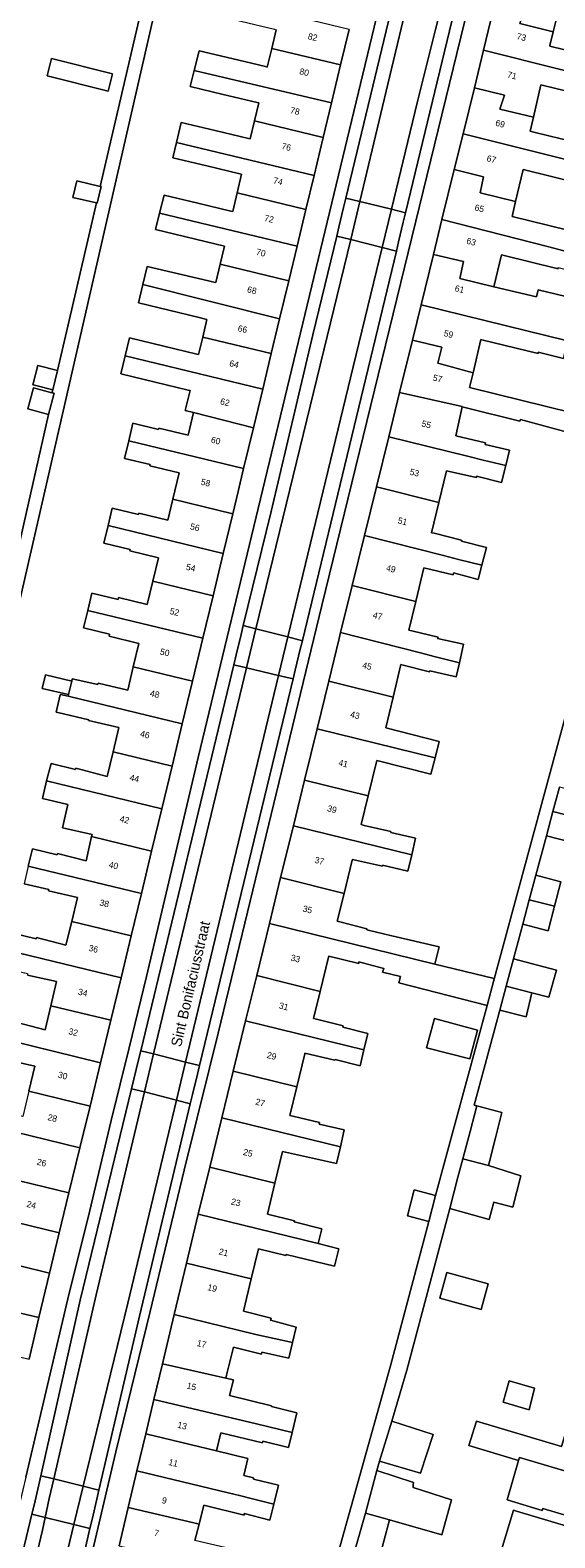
# Model space of a CAD drawing. Header units: metres. Extents: x 151448 to 154749, y 463108 to 465296.
# Tile 255 of 256: x 153872 to 153934, y 463222 to 463401. Entities that reach past the tile are written whole.
import ezdxf
from ezdxf.enums import TextEntityAlignment as Align

# ---------------------------------------------------------------- set-up
doc = ezdxf.new("R2010")
doc.units = ezdxf.units.M
for name, color, linetype, lineweight in [('B-PV-OG-BEBOUWING-GV', 1, 'Continuous', 9), ('B-PV-OG-BEBOUWING-T18', 2, 'Continuous', 9), ('B-PV-OG-TERREIN_ERF-GV', 253, 'Continuous', 9), ('B-PV-OG-TOPOGRAFIE-T18', 2, 'Continuous', 9), ('B-PV-VH-OPENVERHARDING_BETONSTRAATSTEEN-GV', 253, 'Continuous', 9), ('B-PV-VH-OPENVERHARDING_STRAATBAKSTEEN-GV', 253, 'Continuous', 9), ('B-PV-VH-OPENVERHARDING_TEGEL-GV', 253, 'Continuous', 9)]:
    doc.layers.add(name, color=color, linetype=linetype, lineweight=lineweight)
doc.styles.add('Drong', font='txt', dxfattribs={"height": 1.8})

msp = doc.modelspace()

# ---------------------------------------------------------------- linework, layer by layer
at = {"layer": 'B-PV-OG-BEBOUWING-GV', "flags": 128}
for points in [[(153927.024, 463404.16), (153930.555, 463403.295), (153929.951, 463401.571), (153933.919, 463400.6), (153934.812, 463404.227), (153944.911, 463401.991), (153945.487, 463404.331), (153928.101, 463408.613), (153928.058, 463408.437)], [(153909.68, 463400.879), (153893.386, 463404.84), (153892.89, 463402.797), (153896.823, 463401.854), (153900.796, 463400.901), (153901.004, 463400.851), (153900.475, 463398.635), (153908.666, 463396.664)], [(153943.006, 463394.067), (153943.532, 463396.314), (153940.532, 463397.017), (153940.641, 463397.152), (153933.503, 463398.909), (153933.524, 463398.995), (153933.919, 463400.6), (153929.951, 463401.571), (153930.555, 463403.295), (153927.024, 463404.16), (153925.639, 463398.441), (153934.63, 463396.184), (153938.182, 463395.286), (153940.051, 463394.814)], [(153891.275, 463396.027), (153907.588, 463392.179), (153908.666, 463396.664), (153900.475, 463398.635), (153899.946, 463396.418), (153899.733, 463396.469), (153895.743, 463397.425), (153891.847, 463398.358)], [(153931.563, 463390.456), (153932.47, 463394.296), (153932.613, 463394.262), (153939.478, 463392.612), (153939.505, 463392.774), (153942.532, 463392.044), (153943.006, 463394.067), (153940.051, 463394.814), (153938.182, 463395.286), (153934.63, 463396.184), (153925.639, 463398.441), (153924.555, 463393.961), (153928.121, 463393.064), (153927.576, 463391.4)], [(153874.3, 463397.419), (153873.784, 463395.364), (153881.05, 463393.538), (153881.566, 463395.593)], [(153907.588, 463392.179), (153891.275, 463396.027), (153890.803, 463394.1), (153894.721, 463393.161), (153898.741, 463392.197), (153898.927, 463392.152), (153898.416, 463390.016), (153906.595, 463388.05)], [(153940.559, 463384.148), (153941.069, 463386.211), (153938.096, 463386.995), (153938.123, 463387.103), (153931.637, 463388.699), (153931.175, 463388.808), (153931.563, 463390.456), (153927.576, 463391.4), (153928.121, 463393.064), (153924.555, 463393.961), (153923.21, 463388.49), (153935.75, 463385.352), (153937.508, 463384.912), (153937.634, 463384.88)], [(153889.171, 463387.476), (153905.509, 463383.536), (153906.595, 463388.05), (153898.416, 463390.016), (153897.906, 463387.88), (153897.717, 463387.925), (153893.756, 463388.874), (153889.725, 463389.84)], [(153923.21, 463388.49), (153922.165, 463384.236), (153925.63, 463383.37), (153925.263, 463381.466), (153929.458, 463380.439), (153930.365, 463384.238), (153936.933, 463382.617), (153936.974, 463382.782), (153937.508, 463384.912), (153935.75, 463385.352)], [(153905.509, 463383.536), (153889.171, 463387.476), (153888.742, 463385.641), (153892.751, 463384.68), (153896.694, 463383.735), (153896.904, 463383.685), (153896.376, 463381.475), (153904.542, 463379.512)], [(153922.165, 463384.236), (153920.707, 463378.3), (153933.249, 463375.106), (153935.195, 463374.61), (153938.049, 463373.884), (153938.599, 463376.198), (153935.653, 463376.901), (153935.68, 463377.063), (153929.036, 463378.671), (153929.458, 463380.439), (153925.263, 463381.466), (153925.63, 463383.37)], [(153879.641, 463380.29), (153879.732, 463380.269), (153880.192, 463382.217), (153880.095, 463382.24), (153877.315, 463382.896), (153876.855, 463380.949)], [(153887.136, 463379.063), (153903.492, 463375.15), (153904.542, 463379.512), (153896.376, 463381.475), (153895.848, 463379.265), (153895.635, 463379.316), (153891.677, 463380.265), (153887.679, 463381.224)], [(153903.492, 463375.15), (153887.136, 463379.063), (153886.65, 463377.128), (153894.869, 463375.165), (153894.351, 463372.999), (153902.504, 463371.039)], [(153920.707, 463378.3), (153919.689, 463374.157), (153923.256, 463373.317), (153922.829, 463371.295), (153926.864, 463370.335), (153927.763, 463374.129), (153927.923, 463374.092), (153934.517, 463372.469), (153934.517, 463372.631), (153937.571, 463371.874), (153938.049, 463373.884), (153935.195, 463374.61), (153933.249, 463375.106)], [(153935.613, 463363.905), (153942.8, 463362.141), (153943.986, 463367.124), (153932.125, 463369.947), (153931.931, 463369.13), (153926.864, 463370.335), (153922.829, 463371.295), (153923.256, 463373.317), (153919.689, 463374.157), (153918.219, 463368.176), (153930.788, 463365.089), (153932.879, 463364.576)], [(153885.692, 463372.738), (153885.164, 463370.587), (153901.414, 463366.507), (153902.504, 463371.039), (153894.351, 463372.999), (153893.834, 463370.834), (153893.617, 463370.886), (153892.963, 463371.043)], [(153901.414, 463366.507), (153885.164, 463370.587), (153884.636, 463368.436), (153891.854, 463366.664), (153892.589, 463366.488), (153892.785, 463366.441), (153892.288, 463364.361), (153900.427, 463362.403)], [(153935.613, 463363.905), (153932.879, 463364.576), (153930.788, 463365.089), (153918.219, 463368.176), (153917.188, 463363.981), (153920.703, 463363.147), (153920.216, 463361.244), (153924.398, 463360.126), (153925.333, 463364.057), (153925.424, 463364.035), (153932.127, 463362.412), (153932.154, 463362.575), (153935.126, 463361.817)], [(153899.412, 463358.182), (153900.427, 463362.403), (153892.288, 463364.361), (153891.791, 463362.28), (153891.591, 463362.328), (153887.637, 463363.277), (153883.563, 463364.255), (153883.054, 463362.116)], [(153917.188, 463363.981), (153915.663, 463357.772), (153923.121, 463356.118), (153923.107, 463356.057), (153923.563, 463355.954), (153929.968, 463354.385), (153930.022, 463354.575), (153935.589, 463353.087), (153936.184, 463355.357), (153924.131, 463358.332), (153923.98, 463358.368), (153924.398, 463360.126), (153920.216, 463361.244), (153920.703, 463363.147)], [(153872.296, 463358.648), (153874.457, 463358.105), (153875.04, 463360.384), (153872.689, 463360.979), (153872.092, 463358.699)], [(153891.187, 463355.389), (153898.309, 463353.6), (153899.412, 463358.182), (153883.054, 463362.116), (153882.545, 463359.977), (153886.612, 463359.002), (153890.53, 463358.063), (153890.769, 463358.006), (153890.201, 463355.625)], [(153874.367, 463357.755), (153872.157, 463358.338), (153871.494, 463355.829), (153873.969, 463355.176), (153874.631, 463357.685)], [(153914.373, 463352.525), (153923.725, 463350.219), (153925.615, 463349.753), (153928.286, 463349.095), (153928.739, 463350.934), (153925.848, 463351.61), (153925.875, 463351.799), (153922.334, 463352.636), (153923.107, 463356.057), (153923.121, 463356.118), (153915.663, 463357.772)], [(153898.309, 463353.6), (153891.187, 463355.389), (153890.541, 463352.693), (153887.063, 463353.526), (153887.03, 463353.389), (153883.991, 463354.118), (153883.49, 463352.03), (153897.142, 463348.747)], [(153888.735, 463345.132), (153895.846, 463343.362), (153896.489, 463346.031), (153897.142, 463348.747), (153883.49, 463352.03), (153882.99, 463349.942), (153886.029, 463349.214), (153885.997, 463349.077), (153889.48, 463348.242)], [(153912.914, 463346.585), (153920.346, 463344.73), (153921.253, 463348.487), (153921.415, 463348.449), (153924.793, 463347.691), (153924.82, 463347.854), (153927.793, 463347.096), (153928.286, 463349.095), (153925.615, 463349.753), (153923.725, 463350.219), (153914.373, 463352.525)], [(153911.488, 463340.782), (153920.905, 463338.409), (153922.652, 463337.969), (153925.441, 463337.266), (153925.982, 463339.386), (153923.037, 463340.116), (153923.037, 463340.251), (153919.766, 463341.062), (153919.478, 463341.132), (153920.346, 463344.73), (153912.914, 463346.585)], [(153895.846, 463343.362), (153888.735, 463345.132), (153888.13, 463342.608), (153884.686, 463343.445), (153884.65, 463343.299), (153881.531, 463344.058), (153881.024, 463341.971), (153894.717, 463338.674)], [(153894.717, 463338.674), (153881.024, 463341.971), (153880.517, 463339.885), (153883.636, 463339.127), (153883.601, 463338.981), (153887.029, 463338.148), (153886.354, 463335.37), (153893.506, 463333.647)], [(153925.441, 463337.266), (153922.652, 463337.969), (153920.905, 463338.409), (153911.488, 463340.782), (153910.037, 463334.876), (153917.596, 463332.975), (153918.554, 463336.961), (153922.036, 463336.143), (153922.063, 463336.359), (153925.009, 463335.575)], [(153886.354, 463335.37), (153885.679, 463332.592), (153882.271, 463333.42), (153882.215, 463333.192), (153879.113, 463333.946), (153878.613, 463331.892), (153892.288, 463328.595), (153893.506, 463333.647)], [(153908.659, 463329.268), (153918.142, 463326.855), (153919.786, 463326.437), (153922.776, 463325.69), (153923.268, 463327.891), (153920.187, 463328.567), (153920.241, 463328.729), (153917.134, 463329.486), (153916.777, 463329.572), (153917.596, 463332.975), (153910.037, 463334.876)], [(153884.022, 463325.209), (153891.064, 463323.512), (153892.288, 463328.595), (153878.613, 463331.892), (153878.113, 463329.837), (153881.215, 463329.082), (153881.159, 463328.854), (153884.685, 463327.996)], [(153922.776, 463325.69), (153919.786, 463326.437), (153918.142, 463326.855), (153908.659, 463329.268), (153908.486, 463328.565), (153907.244, 463323.493), (153914.901, 463321.618), (153915.818, 463325.469), (153916.079, 463325.405), (153919.241, 463324.621), (153919.268, 463324.729), (153922.403, 463324.026)], [(153891.064, 463323.512), (153884.022, 463325.209), (153883.359, 463322.422), (153879.857, 463323.255), (153879.803, 463323.093), (153876.776, 463323.796), (153876.708, 463323.515), (153876.322, 463321.913), (153876.272, 463321.704), (153889.841, 463318.435)], [(153876.322, 463321.913), (153876.708, 463323.515), (153873.591, 463324.242), (153873.216, 463322.637)], [(153919.888, 463314.409), (153920.38, 463316.35), (153914.029, 463317.96), (153914.901, 463321.618), (153907.244, 463323.493), (153905.861, 463317.844)], [(153875.366, 463321.922), (153875.355, 463321.873), (153874.876, 463319.833), (153875.724, 463319.634), (153878.743, 463318.926), (153878.724, 463318.85), (153882.306, 463317.998), (153881.621, 463315.118), (153888.635, 463313.428), (153889.841, 463318.435), (153876.272, 463321.704)], [(153904.372, 463311.763), (153911.941, 463309.883), (153912.929, 463313.926), (153912.956, 463314.036), (153912.971, 463314.095), (153919.396, 463312.467), (153919.888, 463314.409), (153905.861, 463317.844)], [(153888.635, 463313.428), (153881.621, 463315.118), (153880.928, 463312.205), (153877.218, 463313.162), (153877.162, 463313), (153874.252, 463313.741), (153873.723, 463311.661), (153887.414, 463308.362)], [(153887.414, 463308.362), (153873.723, 463311.661), (153873.241, 463309.57), (153876.267, 463308.872), (153875.627, 463306.092), (153879.129, 463305.286), (153879.073, 463305.045), (153886.202, 463303.328)], [(153911.941, 463309.883), (153904.372, 463311.763), (153903.046, 463306.348), (153917.117, 463302.904), (153917.566, 463304.87), (153914.623, 463305.543), (153914.623, 463305.651), (153911.461, 463306.382), (153911.106, 463306.468)], [(153936.795, 463307.286), (153937.55, 463310.19), (153934.67, 463310.939), (153933.893, 463308.041)], [(153933.116, 463305.143), (153936.04, 463304.383), (153936.795, 463307.286), (153933.893, 463308.041)], [(153901.537, 463300.184), (153909.076, 463298.31), (153910.036, 463302.234), (153910.064, 463302.348), (153913.622, 463301.543), (153913.649, 463301.652), (153916.667, 463300.937), (153917.117, 463302.904), (153903.046, 463306.348)], [(153871.533, 463301.534), (153884.988, 463298.293), (153886.202, 463303.328), (153879.073, 463305.045), (153878.41, 463302.163), (153875.028, 463303.035), (153874.972, 463302.873), (153872.063, 463303.614)], [(153884.988, 463298.293), (153871.533, 463301.534), (153871.051, 463299.443), (153873.977, 463298.768), (153873.953, 463298.599), (153877.408, 463297.814), (153876.72, 463294.982), (153883.781, 463293.281)], [(153909.076, 463298.31), (153901.537, 463300.184), (153900.201, 463294.727), (153919.843, 463289.918), (153920.384, 463291.972), (153914.762, 463293.271), (153911.762, 463293.974), (153911.789, 463294.109), (153908.708, 463294.893), (153908.267, 463295.001)], [(153934.064, 463296.782), (153934.819, 463299.686), (153931.859, 463300.455), (153931.082, 463297.558)], [(153930.305, 463294.66), (153933.309, 463293.879), (153934.064, 463296.782), (153931.082, 463297.558)], [(153882.574, 463288.266), (153883.781, 463293.281), (153876.72, 463294.982), (153876.031, 463292.149), (153872.523, 463293.054), (153872.467, 463292.893), (153869.557, 463293.633), (153869.028, 463291.553)], [(153906.221, 463286.678), (153907.212, 463290.73), (153907.243, 463290.858), (153910.843, 463290.001), (153910.843, 463290.163), (153913.816, 463289.406), (153913.653, 463288.973), (153915.788, 463288.433), (153915.572, 463287.676), (153926.058, 463284.998), (153926.811, 463287.862), (153926.896, 463288.187), (153919.843, 463289.918), (153900.201, 463294.727), (153898.69, 463288.558)], [(153881.353, 463283.236), (153882.574, 463288.266), (153869.028, 463291.553), (153868.546, 463289.462), (153871.471, 463288.787), (153871.447, 463288.618), (153874.903, 463287.833), (153874.237, 463284.963)], [(153929.204, 463290.556), (153928.328, 463287.29), (153931.387, 463286.491), (153933.387, 463285.977), (153934.306, 463289.193)], [(153906.221, 463286.678), (153898.69, 463288.558), (153897.374, 463283.182), (153911.428, 463279.742), (153911.887, 463281.665), (153908.943, 463282.441), (153908.97, 463282.576), (153905.781, 463283.387), (153905.437, 463283.471)], [(153927.569, 463284.459), (153930.711, 463283.653), (153931.387, 463286.491), (153928.328, 463287.29)], [(153866.568, 463281.498), (153880.134, 463278.208), (153881.353, 463283.236), (153874.237, 463284.963), (153873.572, 463282.094), (153870.063, 463282.999), (153870.007, 463282.837), (153867.098, 463283.578)], [(153895.911, 463277.207), (153903.445, 463275.333), (153904.401, 463279.245), (153904.424, 463279.338), (153907.969, 463278.495), (153907.996, 463278.603), (153910.969, 463277.819), (153911.428, 463279.742), (153897.374, 463283.182)], [(153924.918, 463282.079), (153919.822, 463283.464), (153918.871, 463279.967), (153924.016, 463278.666)], [(153880.134, 463278.208), (153866.568, 463281.498), (153866.086, 463279.407), (153869.012, 463278.732), (153868.988, 463278.563), (153872.319, 463277.806), (153871.62, 463274.816), (153878.883, 463273.053)], [(153903.445, 463275.333), (153895.911, 463277.207), (153894.557, 463271.676), (153908.646, 463268.226), (153909.099, 463270.235), (153906.117, 463270.926), (153906.171, 463271.088), (153902.982, 463271.846), (153902.614, 463271.935)], [(153877.68, 463268.112), (153878.883, 463273.053), (153871.62, 463274.816), (153870.921, 463271.827), (153867.435, 463272.63), (153867.473, 463272.795), (153864.533, 463273.473), (153864.061, 463271.426)], [(153869.201, 463264.478), (153876.379, 463262.736), (153877.68, 463268.112), (153864.061, 463271.426), (153863.59, 463269.38), (153866.53, 463268.703), (153866.492, 463268.537), (153869.966, 463267.747)], [(153900.845, 463263.915), (153901.75, 463267.669), (153908.17, 463266.223), (153908.646, 463268.226), (153894.557, 463271.676), (153893.12, 463265.806)], [(153923.196, 463266.808), (153926.241, 463265.999), (153927.075, 463269.278), (153927.838, 463272.281), (153924.864, 463273.089), (153924.056, 463270.046)], [(153923.196, 463266.808), (153922.609, 463264.601), (153921.625, 463260.896), (153926.321, 463259.594), (153926.862, 463261.66), (153929.128, 463261.037), (153929.6, 463262.895), (153930.075, 463264.764), (153926.241, 463265.999)], [(153861.547, 463261.334), (153875.233, 463258.013), (153876.379, 463262.736), (153869.201, 463264.478), (153868.6, 463261.906), (153865.173, 463262.764), (153865.132, 463262.598), (153862.06, 463263.371)], [(153900.845, 463263.915), (153893.12, 463265.806), (153891.751, 463260.219), (153905.982, 463256.732), (153906.415, 463258.499), (153903.131, 463259.304), (153903.165, 463259.445), (153899.957, 463260.231)], [(153917.413, 463263.099), (153916.6, 463260.019), (153919.127, 463259.352), (153919.94, 463262.432)], [(153866.966, 463254.946), (153874.07, 463253.222), (153875.233, 463258.013), (153861.547, 463261.334), (153861.069, 463259.289), (153864.153, 463258.567), (153863.497, 463255.762)], [(153905.982, 463256.732), (153891.751, 463260.219), (153890.33, 463254.414), (153898.046, 463252.525), (153898.905, 463256.1), (153902.151, 463255.304), (153902.186, 463255.445), (153907.953, 463254.032), (153908.465, 463256.124)], [(153874.07, 463253.222), (153866.966, 463254.946), (153866.256, 463251.925), (153862.696, 463252.795), (153862.642, 463252.633), (153859.723, 463253.337), (153859.196, 463251.152), (153872.821, 463247.938)], [(153890.33, 463254.414), (153888.875, 463248.314), (153898.574, 463245.922), (153902.934, 463244.967), (153903.363, 463246.821), (153900.337, 463247.642), (153900.403, 463247.885), (153897.126, 463248.696), (153898.046, 463252.525)], [(153925.356, 463248.893), (153926.195, 463251.955), (153921.276, 463253.302), (153920.437, 463250.239)], [(153871.654, 463242.988), (153872.821, 463247.938), (153859.196, 463251.152), (153858.757, 463249.248), (153861.683, 463248.574), (153861.659, 463248.404), (153865.236, 463247.592), (153864.559, 463244.721)], [(153887.479, 463242.456), (153895.026, 463240.765), (153895.107, 463241.095), (153895.937, 463244.432), (153899.243, 463243.609), (153899.308, 463243.852), (153902.504, 463243.112), (153902.934, 463244.967), (153898.574, 463245.922), (153888.875, 463248.314)], [(153886.466, 463238.203), (153898.672, 463235.336), (153899.981, 463235.029), (153902.9, 463234.314), (153903.465, 463236.646), (153900.438, 463237.376), (153900.465, 463237.484), (153895.475, 463238.693), (153895.953, 463240.547), (153895.026, 463240.765), (153887.479, 463242.456)], [(153927.993, 463237.903), (153931.06, 463236.999), (153931.688, 463239.567), (153928.701, 463240.436)], [(153902.9, 463234.314), (153899.981, 463235.029), (153898.672, 463235.336), (153886.466, 463238.203), (153885.502, 463234.157), (153893.915, 463232.108), (153894.412, 463234.265), (153899.383, 463233.079), (153899.437, 463233.268), (153902.464, 463232.511)], [(153919.675, 463234.072), (153914.729, 463235.64), (153913.296, 463230.884), (153918.16, 463229.477)], [(153929.813, 463230.958), (153929.927, 463231.342), (153941.852, 463227.804), (153943.295, 463232.621), (153935.593, 463234.928), (153935.536, 463234.736), (153934.905, 463232.631), (153924.795, 463235.661), (153923.911, 463232.757)], [(153893.915, 463232.108), (153885.502, 463234.157), (153884.448, 463229.733), (153895.295, 463227.134), (153896.647, 463226.805), (153898.042, 463226.465), (153900.729, 463225.811), (153901.271, 463228.065), (153898.298, 463228.768), (153898.325, 463228.904), (153897.168, 463229.19), (153897.653, 463231.198)], [(153929.813, 463230.958), (153928.47, 463226.318), (153932.605, 463225.02), (153932.683, 463225.28), (153940.403, 463222.967), (153941.852, 463227.804), (153929.927, 463231.342)], [(153900.729, 463225.811), (153898.042, 463226.465), (153896.647, 463226.805), (153895.295, 463227.134), (153884.448, 463229.733), (153883.418, 463225.409), (153891.226, 463223.584), (153891.855, 463223.432), (153892.387, 463225.528), (153892.424, 463225.672), (153897.216, 463224.498), (153897.189, 463224.687), (153900.27, 463223.903)], [(153911.631, 463224.734), (153914.475, 463223.917), (153920.677, 463222.136), (153921.834, 463226.299), (153917.296, 463227.76), (153917.265, 463228.119), (153917.339, 463228.368), (153912.947, 463229.793)], [(153891.855, 463223.432), (153891.226, 463223.584), (153883.418, 463225.409), (153882.335, 463220.861), (153898.586, 463216.933), (153899.221, 463219.441), (153896.221, 463220.198), (153896.248, 463220.333), (153891.354, 463221.462)], [(153927.65, 463219.992), (153938.5, 463216.658), (153940.049, 463221.829), (153929.554, 463224.974), (153929.209, 463225.091)], [(153914.475, 463223.917), (153911.631, 463224.734), (153910.174, 463219.748), (153910.222, 463219.734), (153913.117, 463218.876)]]:
    msp.add_lwpolyline(points, close=True, dxfattribs=at)
at = {"layer": 'B-PV-OG-TERREIN_ERF-GV', "flags": 128}
for points in [[(153866.497, 463322.342), (153873.969, 463355.176), (153871.494, 463355.829), (153872.157, 463358.338), (153874.367, 463357.755), (153874.457, 463358.105), (153872.296, 463358.648), (153872.092, 463358.699), (153872.689, 463360.979), (153875.04, 463360.384), (153876.789, 463368.04), (153879.641, 463380.29), (153876.855, 463380.949), (153877.315, 463382.896), (153880.095, 463382.24), (153888.097, 463416.601), (153886.921, 463416.907), (153882.771, 463417.989), (153883.825, 463422.029), (153874.426, 463424.553), (153874.588, 463425.025), (153874.208, 463425.124), (153871.749, 463425.767)], [(153890.53, 463420.375), (153846.472, 463228.243)], [(153871.269, 463228.989), (153876.41, 463250.859), (153878.679, 463259.822), (153881.412, 463271.33), (153883.518, 463279.982), (153885.581, 463288.455), (153891.755, 463314.458), (153915.559, 463413.191)], [(153925.153, 463409.084), (153906.432, 463332.481), (153894.119, 463281.725), (153893.087, 463277.55), (153890.091, 463265.43), (153886.05, 463248.659), (153881.96, 463232.003), (153878.439, 463216.991)], [(153882.335, 463220.861), (153883.418, 463225.409), (153884.448, 463229.733), (153885.502, 463234.157), (153886.466, 463238.203), (153887.479, 463242.456), (153888.875, 463248.314), (153890.33, 463254.414), (153891.751, 463260.219), (153893.12, 463265.806), (153894.557, 463271.676), (153895.911, 463277.207), (153897.374, 463283.182), (153898.69, 463288.558), (153900.201, 463294.727), (153901.537, 463300.184), (153903.046, 463306.348), (153904.372, 463311.763), (153905.861, 463317.844), (153907.244, 463323.493), (153908.486, 463328.565), (153908.659, 463329.268), (153910.037, 463334.876), (153911.488, 463340.782), (153912.914, 463346.585), (153914.373, 463352.525), (153915.663, 463357.772), (153917.188, 463363.981), (153918.219, 463368.176), (153919.689, 463374.157), (153920.707, 463378.3), (153922.165, 463384.236), (153923.21, 463388.49), (153924.555, 463393.961), (153925.639, 463398.441), (153927.024, 463404.16)], [(153934.812, 463404.227), (153933.919, 463400.6), (153933.524, 463398.995), (153933.503, 463398.909), (153940.641, 463397.152)], [(153871.533, 463301.534), (153872.063, 463303.614), (153874.972, 463302.873), (153875.028, 463303.035), (153878.41, 463302.163), (153879.073, 463305.045), (153879.129, 463305.286), (153875.627, 463306.092), (153876.267, 463308.872), (153873.241, 463309.57), (153873.723, 463311.661), (153874.252, 463313.741), (153877.162, 463313), (153877.218, 463313.162), (153880.928, 463312.205), (153881.621, 463315.118), (153882.306, 463317.998), (153878.724, 463318.85), (153878.743, 463318.926), (153875.724, 463319.634), (153874.876, 463319.833), (153875.355, 463321.873), (153875.366, 463321.922), (153876.272, 463321.704), (153876.322, 463321.913), (153873.216, 463322.637), (153873.591, 463324.242), (153876.708, 463323.515), (153876.776, 463323.796), (153879.803, 463323.093), (153879.857, 463323.255), (153883.359, 463322.422), (153884.022, 463325.209), (153884.685, 463327.996), (153881.159, 463328.854), (153881.215, 463329.082), (153878.113, 463329.837), (153878.613, 463331.892), (153879.113, 463333.946), (153882.215, 463333.192), (153882.271, 463333.42), (153885.679, 463332.592), (153886.354, 463335.37), (153887.029, 463338.148), (153883.601, 463338.981), (153883.636, 463339.127), (153880.517, 463339.885), (153881.024, 463341.971), (153881.531, 463344.058), (153884.65, 463343.299), (153884.686, 463343.445), (153888.13, 463342.608), (153888.735, 463345.132), (153889.48, 463348.242), (153885.997, 463349.077), (153886.029, 463349.214), (153882.99, 463349.942), (153883.49, 463352.03), (153883.991, 463354.118), (153887.03, 463353.389), (153887.063, 463353.526), (153890.541, 463352.693), (153891.187, 463355.389), (153890.201, 463355.625), (153890.769, 463358.006), (153890.53, 463358.063), (153886.612, 463359.002), (153882.545, 463359.977), (153883.054, 463362.116), (153883.563, 463364.255), (153887.637, 463363.277), (153891.591, 463362.328), (153891.791, 463362.28), (153892.288, 463364.361), (153892.785, 463366.441), (153892.589, 463366.488), (153891.854, 463366.664), (153884.636, 463368.436), (153885.164, 463370.587), (153885.692, 463372.738), (153892.963, 463371.043), (153893.617, 463370.886), (153893.834, 463370.834), (153894.351, 463372.999), (153894.869, 463375.165), (153886.65, 463377.128), (153887.136, 463379.063), (153887.679, 463381.224), (153891.677, 463380.265), (153895.635, 463379.316), (153895.848, 463379.265), (153896.376, 463381.475), (153896.904, 463383.685), (153896.694, 463383.735), (153892.751, 463384.68), (153888.742, 463385.641), (153889.171, 463387.476), (153889.725, 463389.84), (153893.756, 463388.874), (153897.717, 463387.925), (153897.906, 463387.88), (153898.416, 463390.016), (153898.927, 463392.152), (153898.741, 463392.197), (153894.721, 463393.161), (153890.803, 463394.1), (153891.275, 463396.027), (153891.847, 463398.358), (153895.743, 463397.425), (153899.733, 463396.469), (153899.946, 463396.418), (153900.475, 463398.635), (153901.004, 463400.851)], [(153909.68, 463400.879), (153908.666, 463396.664), (153907.588, 463392.179), (153906.595, 463388.05), (153905.509, 463383.536), (153904.542, 463379.512), (153903.492, 463375.15), (153902.504, 463371.039), (153901.414, 463366.507), (153900.427, 463362.403), (153899.412, 463358.182), (153898.309, 463353.6), (153897.142, 463348.747), (153896.489, 463346.031), (153895.846, 463343.362), (153894.717, 463338.674), (153893.506, 463333.647), (153892.288, 463328.595), (153891.064, 463323.512), (153889.841, 463318.435), (153888.635, 463313.428), (153887.414, 463308.362), (153886.202, 463303.328), (153884.988, 463298.293), (153883.781, 463293.281), (153882.574, 463288.266), (153881.353, 463283.236), (153880.134, 463278.208), (153878.883, 463273.053), (153877.68, 463268.112), (153876.379, 463262.736), (153875.233, 463258.013), (153874.07, 463253.222), (153872.821, 463247.938), (153871.654, 463242.988)], [(153939.478, 463392.612), (153932.613, 463394.262), (153932.47, 463394.296), (153931.563, 463390.456), (153931.175, 463388.808), (153931.637, 463388.699), (153938.123, 463387.103)], [(153936.933, 463382.617), (153930.365, 463384.238), (153929.458, 463380.439), (153929.036, 463378.671), (153935.68, 463377.063)], [(153934.517, 463372.469), (153927.923, 463374.092), (153927.763, 463374.129), (153926.864, 463370.335), (153931.931, 463369.13), (153932.125, 463369.947), (153943.986, 463367.124)], [(153935.126, 463361.817), (153932.154, 463362.575), (153932.127, 463362.412), (153925.424, 463364.035), (153925.333, 463364.057), (153924.398, 463360.126), (153923.98, 463358.368), (153924.131, 463358.332), (153936.184, 463355.357)], [(153935.589, 463353.087), (153930.022, 463354.575), (153929.968, 463354.385), (153923.563, 463355.954), (153923.107, 463356.057), (153922.334, 463352.636), (153925.875, 463351.799), (153925.848, 463351.61), (153928.739, 463350.934), (153928.286, 463349.095), (153927.793, 463347.096), (153924.82, 463347.854), (153924.793, 463347.691), (153921.415, 463348.449), (153921.253, 463348.487), (153920.346, 463344.73), (153919.478, 463341.132), (153919.766, 463341.062), (153923.037, 463340.251), (153923.037, 463340.116), (153925.982, 463339.386), (153925.441, 463337.266), (153925.009, 463335.575), (153922.063, 463336.359), (153922.036, 463336.143), (153918.554, 463336.961), (153917.596, 463332.975), (153916.777, 463329.572), (153917.134, 463329.486), (153920.241, 463328.729), (153920.187, 463328.567), (153923.268, 463327.891), (153922.776, 463325.69), (153922.403, 463324.026), (153919.268, 463324.729), (153919.241, 463324.621), (153916.079, 463325.405), (153915.818, 463325.469), (153914.901, 463321.618), (153914.029, 463317.96), (153920.38, 463316.35), (153919.888, 463314.409), (153919.396, 463312.467), (153912.971, 463314.095), (153912.956, 463314.036), (153912.929, 463313.926), (153911.941, 463309.883), (153911.106, 463306.468), (153911.461, 463306.382), (153914.623, 463305.651), (153914.623, 463305.543), (153917.566, 463304.87), (153917.117, 463302.904), (153916.667, 463300.937), (153913.649, 463301.652), (153913.622, 463301.543), (153910.064, 463302.348), (153910.036, 463302.234), (153909.076, 463298.31), (153908.267, 463295.001), (153908.708, 463294.893), (153911.789, 463294.109), (153911.762, 463293.974), (153914.762, 463293.271), (153920.384, 463291.972), (153919.843, 463289.918), (153926.896, 463288.187), (153926.811, 463287.862), (153940.922, 463339.802)], [(153936.04, 463304.383), (153933.116, 463305.143), (153931.859, 463300.455), (153934.819, 463299.686), (153934.064, 463296.782), (153933.309, 463293.879), (153930.305, 463294.66), (153929.204, 463290.556), (153934.306, 463289.193), (153933.387, 463285.977), (153931.387, 463286.491), (153930.711, 463283.653), (153927.569, 463284.459), (153924.544, 463273.176), (153924.864, 463273.089), (153927.838, 463272.281), (153927.075, 463269.278), (153926.241, 463265.999), (153930.075, 463264.764), (153929.6, 463262.895), (153929.128, 463261.037), (153926.862, 463261.66), (153926.321, 463259.594), (153921.625, 463260.896), (153916.525, 463241.692), (153914.729, 463235.64), (153919.675, 463234.072), (153918.16, 463229.477), (153913.296, 463230.884), (153912.947, 463229.793), (153917.339, 463228.368), (153917.265, 463228.119), (153917.296, 463227.76), (153921.834, 463226.299), (153920.677, 463222.136), (153914.475, 463223.917), (153913.117, 463218.876)], [(153869.557, 463293.633), (153872.467, 463292.893), (153872.523, 463293.054), (153876.031, 463292.149), (153876.72, 463294.982), (153877.408, 463297.814), (153873.953, 463298.599), (153873.977, 463298.768), (153871.051, 463299.443)], [(153907.038, 463215.185), (153914.6, 463242.2), (153919.127, 463259.352), (153916.6, 463260.019), (153917.413, 463263.099), (153919.94, 463262.432), (153926.058, 463284.998), (153915.572, 463287.676), (153915.788, 463288.433), (153913.653, 463288.973), (153913.816, 463289.406), (153910.843, 463290.163), (153910.843, 463290.001), (153907.243, 463290.858), (153907.212, 463290.73), (153906.221, 463286.678), (153905.437, 463283.471), (153905.781, 463283.387), (153908.97, 463282.576), (153908.943, 463282.441), (153911.887, 463281.665), (153911.428, 463279.742), (153910.969, 463277.819), (153907.996, 463278.603), (153907.969, 463278.495), (153904.424, 463279.338), (153904.401, 463279.245), (153903.445, 463275.333), (153902.614, 463271.935), (153902.982, 463271.846), (153906.171, 463271.088), (153906.117, 463270.926), (153909.099, 463270.235), (153908.646, 463268.226), (153908.17, 463266.223), (153901.75, 463267.669), (153900.845, 463263.915), (153899.957, 463260.231), (153903.165, 463259.445), (153903.131, 463259.304), (153906.415, 463258.499), (153905.982, 463256.732), (153908.465, 463256.124), (153907.953, 463254.032), (153902.186, 463255.445), (153902.151, 463255.304), (153898.905, 463256.1), (153898.046, 463252.525), (153897.126, 463248.696), (153900.403, 463247.885), (153900.337, 463247.642), (153903.363, 463246.821), (153902.934, 463244.967), (153902.504, 463243.112), (153899.308, 463243.852), (153899.243, 463243.609), (153895.937, 463244.432), (153895.107, 463241.095), (153895.026, 463240.765), (153895.953, 463240.547), (153895.475, 463238.693), (153900.465, 463237.484), (153900.438, 463237.376), (153903.465, 463236.646), (153902.9, 463234.314), (153902.464, 463232.511), (153899.437, 463233.268), (153899.383, 463233.079), (153894.412, 463234.265), (153893.915, 463232.108), (153897.653, 463231.198), (153897.168, 463229.19), (153898.325, 463228.904), (153898.298, 463228.768), (153901.271, 463228.065), (153900.729, 463225.811), (153900.27, 463223.903), (153897.189, 463224.687), (153897.216, 463224.498), (153892.424, 463225.672), (153892.387, 463225.528), (153891.855, 463223.432), (153891.354, 463221.462)], [(153870.063, 463282.999), (153873.572, 463282.094), (153874.237, 463284.963), (153874.903, 463287.833), (153871.447, 463288.618)], [(153871.62, 463274.816), (153872.319, 463277.806), (153868.988, 463278.563)]]:
    msp.add_lwpolyline(points, dxfattribs=at)
for points in [[(153874.3, 463397.419), (153881.566, 463395.593), (153881.05, 463393.538), (153873.784, 463395.364)], [(153924.918, 463282.079), (153924.016, 463278.666), (153918.871, 463279.967), (153919.822, 463283.464)], [(153925.356, 463248.893), (153920.437, 463250.239), (153921.276, 463253.302), (153926.195, 463251.955)], [(153927.993, 463237.903), (153928.701, 463240.436), (153931.688, 463239.567), (153931.06, 463236.999)], [(153941.852, 463227.804), (153940.403, 463222.967), (153932.683, 463225.28), (153932.605, 463225.02), (153928.47, 463226.318), (153929.813, 463230.958), (153923.911, 463232.757), (153924.795, 463235.661), (153934.905, 463232.631), (153935.536, 463234.736), (153935.593, 463234.928), (153943.295, 463232.621)], [(153927.65, 463219.992), (153929.209, 463225.091), (153929.554, 463224.974), (153940.049, 463221.829), (153938.5, 463216.658), (153936.952, 463211.493), (153935.421, 463206.383), (153933.895, 463201.29), (153926.188, 463203.6), (153926.147, 463203.462), (153923.498, 463204.219), (153925.047, 463209.533), (153926.5, 463214.516), (153926.095, 463214.651)]]:
    msp.add_lwpolyline(points, close=True, dxfattribs=at)
at = {"layer": 'B-PV-VH-OPENVERHARDING_BETONSTRAATSTEEN-GV', "flags": 128}
for points in [[(153910.953, 463380.448), (153914.291, 463394.377), (153917.936, 463409.636), (153915.94, 463408.472), (153909.285, 463380.858)], [(153921.291, 463406.186), (153919.922, 463400.862), (153917.776, 463392.164), (153914.691, 463379.528), (153916.376, 463379.113), (153922.459, 463404.305)], [(153909.869, 463375.933), (153910.953, 463380.448), (153909.285, 463380.858), (153909.017, 463379.748), (153908.454, 463377.421), (153908.196, 463376.355)], [(153913.589, 463374.995), (153915.284, 463374.568), (153915.551, 463375.682), (153916.112, 463378.018), (153916.376, 463379.113), (153914.691, 463379.528)], [(153898.589, 463329.715), (153909.869, 463375.933), (153908.196, 463376.355), (153905.363, 463364.641), (153900.401, 463343.667), (153897.09, 463330.097), (153897.09, 463330.095)], [(153913.589, 463374.995), (153910.14, 463360.844), (153902.393, 463328.75), (153904.119, 463328.312), (153904.119, 463328.314), (153915.284, 463374.568)], [(153898.589, 463329.715), (153897.09, 463330.095), (153896.829, 463329.028), (153896.245, 463326.625), (153895.96, 463325.439), (153897.46, 463325.084)], [(153902.393, 463328.75), (153901.291, 463324.177), (153903.019, 463323.768), (153903.019, 463323.77), (153903.267, 463324.792), (153903.873, 463327.297), (153904.119, 463328.312)], [(153886.429, 463279.244), (153897.46, 463325.084), (153895.96, 463325.439), (153884.913, 463279.626)], [(153901.291, 463324.177), (153890.233, 463278.284), (153891.895, 463277.864), (153903.019, 463323.768)], [(153886.429, 463279.244), (153884.913, 463279.626), (153884.651, 463278.541), (153884.1, 463276.255), (153883.826, 463275.12), (153885.344, 463274.728)], [(153891.895, 463277.864), (153890.233, 463278.284), (153889.144, 463273.746), (153890.801, 463273.318), (153890.802, 463273.321), (153891.063, 463274.415), (153891.643, 463276.825)], [(153883.826, 463275.12), (153877.708, 463249.994), (153873.036, 463229.168), (153874.567, 463228.79), (153879.598, 463250.662), (153885.344, 463274.728)], [(153889.144, 463273.746), (153883.371, 463249.644), (153878.078, 463227.924), (153879.945, 463227.464), (153884.755, 463248.129), (153890.801, 463273.318)], [(153873.549, 463224.213), (153874.033, 463226.461), (153874.567, 463228.79), (153873.036, 463229.168), (153872.793, 463228.086), (153872.23, 463225.663), (153871.976, 463224.606)], [(153876.971, 463223.359), (153878.878, 463222.883), (153879.132, 463223.972), (153879.695, 463226.394), (153879.945, 463227.464), (153878.078, 463227.924)], [(153873.549, 463224.213), (153871.976, 463224.606), (153865.911, 463199.436), (153867.056, 463197.467), (153868.949, 463204.741), (153873.22, 463222.724)], [(153878.878, 463222.883), (153876.971, 463223.359), (153872.109, 463203.146), (153869.03, 463190.428), (153871.468, 463191.761), (153877.38, 463216.446)]]:
    msp.add_lwpolyline(points, close=True, dxfattribs=at)
at = {"layer": 'B-PV-VH-OPENVERHARDING_STRAATBAKSTEEN-GV', "flags": 128}
for points in [[(153921.291, 463406.186), (153921.793, 463408.634), (153917.936, 463409.636), (153914.291, 463394.377), (153910.953, 463380.448), (153914.691, 463379.528), (153917.776, 463392.164), (153919.922, 463400.862)], [(153910.953, 463380.448), (153909.869, 463375.933), (153913.589, 463374.995), (153914.691, 463379.528)], [(153909.869, 463375.933), (153898.589, 463329.715), (153902.393, 463328.75), (153910.14, 463360.844), (153913.589, 463374.995)], [(153902.393, 463328.75), (153898.589, 463329.715), (153897.46, 463325.084), (153901.291, 463324.177)], [(153890.233, 463278.284), (153901.291, 463324.177), (153897.46, 463325.084), (153886.429, 463279.244)], [(153890.233, 463278.284), (153886.429, 463279.244), (153885.344, 463274.728), (153889.144, 463273.746)], [(153878.078, 463227.924), (153883.371, 463249.644), (153889.144, 463273.746), (153885.344, 463274.728), (153879.598, 463250.662), (153874.567, 463228.79)], [(153874.567, 463228.79), (153874.033, 463226.461), (153873.549, 463224.213), (153876.971, 463223.359), (153878.078, 463227.924)]]:
    msp.add_lwpolyline(points, close=True, dxfattribs=at)
msp.add_lwpolyline([(153868.731, 463189.081), (153868.913, 463189.91), (153869.03, 463190.428), (153872.109, 463203.146), (153876.971, 463223.359), (153873.549, 463224.213), (153873.22, 463222.724), (153868.949, 463204.741), (153867.056, 463197.467), (153866.614, 463195.969)], dxfattribs=at)
at = {"layer": 'B-PV-VH-OPENVERHARDING_TEGEL-GV', "flags": 128}
for points in [[(153846.472, 463228.243), (153890.53, 463420.375), (153890.509, 463420.382), (153890.417, 463420.266), (153887.968, 463420.931), (153886.921, 463416.907), (153888.097, 463416.601), (153880.095, 463382.24), (153880.192, 463382.217), (153879.732, 463380.269), (153879.641, 463380.29), (153876.789, 463368.04), (153875.04, 463360.384), (153874.457, 463358.105), (153874.367, 463357.755), (153874.631, 463357.685), (153873.969, 463355.176), (153866.497, 463322.342)], [(153917.555, 463412.677), (153915.559, 463413.191), (153891.755, 463314.458), (153885.581, 463288.455), (153883.518, 463279.982), (153881.412, 463271.33), (153878.679, 463259.822), (153876.41, 463250.859), (153871.269, 463228.989), (153866.229, 463207.955), (153863.636, 463196.911), (153863.007, 463194.173), (153864.246, 463193.309)], [(153865.911, 463199.436), (153871.976, 463224.606), (153872.23, 463225.663), (153872.793, 463228.086), (153873.036, 463229.168), (153877.708, 463249.994), (153883.826, 463275.12), (153884.1, 463276.255), (153884.651, 463278.541), (153884.913, 463279.626), (153895.96, 463325.439), (153896.245, 463326.625), (153896.829, 463329.028), (153897.09, 463330.095), (153897.09, 463330.097), (153900.401, 463343.667), (153905.363, 463364.641), (153908.196, 463376.355), (153908.454, 463377.421), (153909.017, 463379.748), (153909.285, 463380.858), (153915.94, 463408.472)], [(153871.699, 463188.045), (153874.547, 463186.142), (153872.397, 463190.868), (153873.639, 463195.887), (153878.439, 463216.991), (153881.96, 463232.003), (153886.05, 463248.659), (153890.091, 463265.43), (153893.087, 463277.55), (153894.119, 463281.725), (153906.432, 463332.481), (153925.153, 463409.084)], [(153922.459, 463404.305), (153916.376, 463379.113), (153916.112, 463378.018), (153915.551, 463375.682), (153915.284, 463374.568), (153904.119, 463328.314), (153904.119, 463328.312), (153903.873, 463327.297), (153903.267, 463324.792), (153903.019, 463323.77), (153903.019, 463323.768), (153891.895, 463277.864), (153891.643, 463276.825), (153891.063, 463274.415), (153890.802, 463273.321), (153890.801, 463273.318), (153884.755, 463248.129), (153879.945, 463227.464), (153879.695, 463226.394), (153879.132, 463223.972), (153878.878, 463222.883), (153877.38, 463216.446), (153871.468, 463191.761)], [(153940.922, 463339.802), (153926.811, 463287.862), (153926.058, 463284.998), (153919.94, 463262.432), (153919.127, 463259.352), (153914.6, 463242.2), (153907.038, 463215.185)], [(153910.174, 463219.748), (153911.631, 463224.734), (153912.947, 463229.793), (153913.296, 463230.884), (153914.729, 463235.64), (153916.525, 463241.692), (153921.625, 463260.896), (153922.609, 463264.601), (153923.196, 463266.808), (153924.056, 463270.046), (153924.864, 463273.089), (153924.544, 463273.176), (153927.569, 463284.459), (153928.328, 463287.29), (153929.204, 463290.556), (153930.305, 463294.66), (153931.082, 463297.558), (153931.859, 463300.455), (153933.116, 463305.143), (153933.893, 463308.041), (153934.67, 463310.939)]]:
    msp.add_lwpolyline(points, dxfattribs=at)

# ---------------------------------------------------------------- texts
at = {"layer": 'B-PV-OG-BEBOUWING-T18', "style": 'Drong'}
for s, rotation, p in [('82', 346.5, (153905.349, 463399.977)), ('73', 346.2, (153930.152, 463399.976)), ('80', 346.5, (153904.346, 463395.808)), ('71', 346.2, (153929.034, 463395.425)), ('78', 346.5, (153903.237, 463391.194)), ('69', 346.2, (153927.623, 463389.686)), ('76', 346.5, (153902.214, 463386.939)), ('67', 346.2, (153926.59, 463385.483)), ('74', 346.5, (153901.234, 463382.866)), ('72', 346.5, (153900.161, 463378.403)), ('65', 346.2, (153925.157, 463379.649)), ('63', 346.2, (153924.183, 463375.683)), ('70', 346.5, (153899.192, 463374.377)), ('68', 346.5, (153898.121, 463369.923)), ('61', 346.2, (153922.8, 463370.054)), ('66', 346.5, (153897.013, 463365.312)), ('59', 346.2, (153921.489, 463364.72)), ('64', 346.5, (153896.012, 463361.152)), ('57', 346.2, (153920.19, 463359.432)), ('62', 346.5, (153894.925, 463356.632)), ('55', 346.2, (153918.853, 463353.994)), ('60', 346.5, (153893.828, 463352.075)), ('53', 346.2, (153917.445, 463348.264)), ('58', 346.5, (153892.626, 463347.076)), ('51', 346.2, (153916.026, 463342.486)), ('56', 346.5, (153891.351, 463341.782)), ('54', 346.5, (153890.862, 463336.978)), ('49', 346.2, (153914.643, 463336.857)), ('52', 346.5, (153888.928, 463331.725)), ('47', 346.5, (153913.067, 463331.253)), ('50', 346.5, (153887.771, 463326.925)), ('45', 346.2, (153911.805, 463325.299)), ('48', 346.5, (153886.578, 463321.972)), ('43', 346.2, (153910.377, 463319.471)), ('46', 346.5, (153885.421, 463317.169)), ('41', 346.2, (153908.974, 463313.74)), ('44', 346.5, (153884.169, 463311.97)), ('42', 346.5, (153882.99, 463307.074)), ('39', 346.2, (153907.643, 463308.301)), ('40', 346.5, (153881.678, 463301.629)), ('37', 346.2, (153906.145, 463302.183)), ('38', 346.5, (153880.591, 463297.12)), ('35', 346.2, (153904.729, 463296.401)), ('36', 346.5, (153879.293, 463291.732)), ('33', 346.2, (153903.302, 463290.573)), ('34', 346.4, (153878.038, 463286.537)), ('31', 346.2, (153901.912, 463284.897)), ('32', 346.4, (153876.896, 463281.83)), ('29', 346.2, (153900.472, 463279.016)), ('30', 346.4, (153875.647, 463276.681)), ('27', 346.2, (153899.117, 463273.48)), ('28', 346.4, (153874.423, 463271.637)), ('25', 346.2, (153897.653, 463267.502)), ('26', 346.4, (153873.138, 463266.345)), ('24', 346.4, (153871.924, 463261.338)), ('23', 346.2, (153896.214, 463261.628)), ('21', 346.2, (153894.763, 463255.699)), ('19', 346.1, (153893.416, 463251.448)), ('17', 346.6, (153892.154, 463244.817)), ('15', 346.6, (153890.951, 463239.771)), ('13', 346.6, (153889.843, 463235.12)), ('11', 346.6, (153888.788, 463230.691)), ('9', 346.6, (153887.727, 463226.236)), ('7', 346.6, (153886.803, 463222.359))]:
    msp.add_text(s, height=0.75, rotation=rotation, dxfattribs=at).set_placement(p, align=Align.MIDDLE)
at = {"layer": 'B-PV-OG-TOPOGRAFIE-T18', "style": 'Drong'}
msp.add_text('Sint Bonifaciusstraat', height=1.25, rotation=76.8, dxfattribs=at).set_placement((153890.803, 463287.577), align=Align.MIDDLE)

doc.saveas('drawing.dxf')
